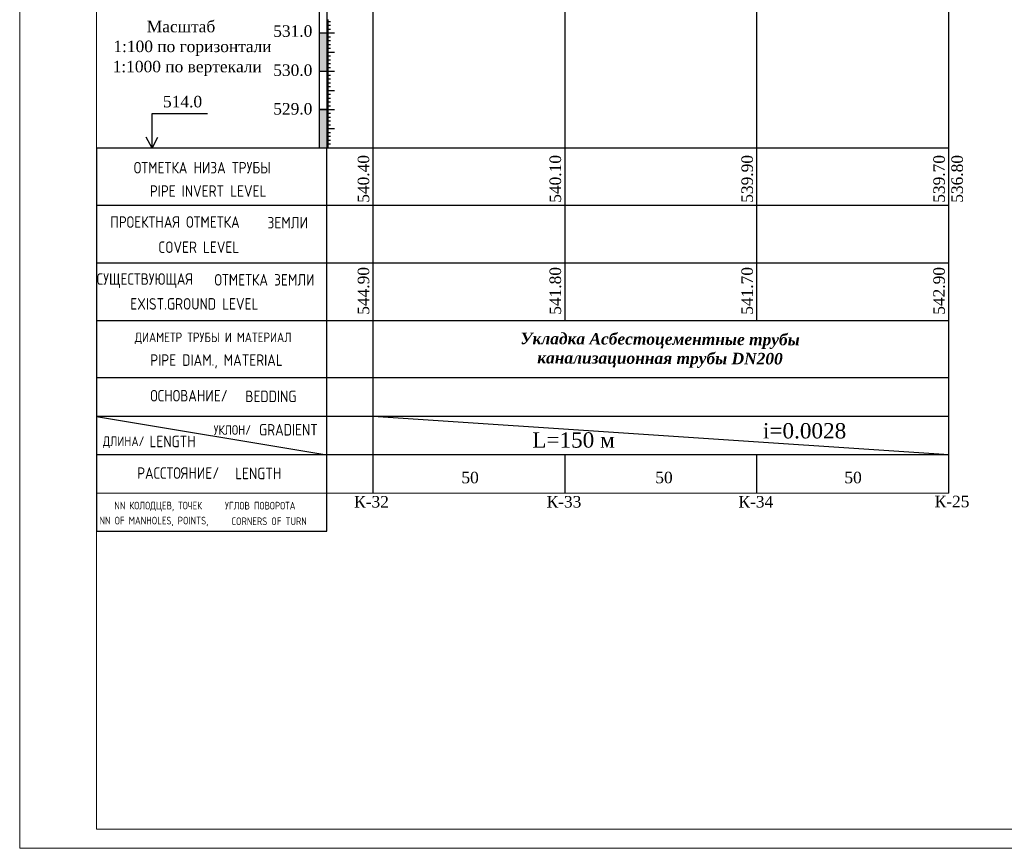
# Model space of a CAD drawing. Extents: x 0 to 362422, y 0 to 4201735.
# Tile 52 of 256: x 359887 to 360144, y 4198694 to 4198911. Entities that reach past the tile are written whole.
import ezdxf

# ---------------------------------------------------------------- set-up
doc = ezdxf.new("R2010")
doc.units = 0
doc.header["$LTSCALE"] = 0.5
doc.header["$MEASUREMENT"] = 0
doc.layers.add('(022) Возд. Линии', color=7, linetype='Continuous')
doc.layers.add('Профил', color=7, linetype='Continuous')
doc.layers.add('.', color=7, linetype='Continuous', lineweight=15)
doc.layers.add('Размеры', color=251, linetype='Continuous', lineweight=25)
doc.styles.add('_PP_TXT', font='simplex.shx', dxfattribs={"width": 0.8})
doc.styles.add('ariac', font='ARIALN.TTF')
doc.styles.add('seviyorum', font='times.ttf')
doc.styles.add('Times New Roman', font='times.ttf')
doc.styles.add('WROMLATS', font='wromlats.shx', dxfattribs={"bigfont": 'bigfont.shx'})

msp = doc.modelspace()

# ---------------------------------------------------------------- hatches: boundary and pattern name
at = {"layer": '.', "lineweight": 30}
h = msp.add_hatch(color=250, dxfattribs=at)
h.dxf.hatch_style = 1
h.set_gradient(color1=(51, 51, 51), color2=(214, 214, 214), tint=1)
h.paths.add_polyline_path([(359965.187, 4198897.103), (359967.187, 4198897.103), (359967.187, 4198907.103), (359965.187, 4198907.103)])
h = msp.add_hatch(color=250, dxfattribs=at)
h.dxf.hatch_style = 1
h.set_gradient(color1=(51, 51, 51), color2=(214, 214, 214), tint=1)
h.paths.add_polyline_path([(359965.187, 4198877.125), (359967.187, 4198877.125), (359967.187, 4198887.103), (359965.187, 4198887.103)])

# ---------------------------------------------------------------- linework, layer by layer
at = {"layer": '(022) Возд. Линии', "color": 0, "lineweight": 25, "flags": 128}
for points in [[(359965.187, 4199087.039), (359965.187, 4198877.125)], [(359967.187, 4199087.039), (359967.187, 4198877.125)]]:
    msp.add_lwpolyline(points, dxfattribs=at)
at = {"linetype": 'Continuous'}
for p, q in [((359967.187, 4198910.482), (359967.693, 4198910.482)), ((359967.187, 4198910.382), (359967.693, 4198910.382)), ((359967.187, 4198910.282), (359967.693, 4198910.282)), ((359967.187, 4198910.182), (359967.693, 4198910.182)), ((359967.187, 4198910.082), (359968.202, 4198910.082)), ((359967.187, 4198909.982), (359967.693, 4198909.982)), ((359967.187, 4198909.882), (359967.693, 4198909.882)), ((359967.187, 4198909.782), (359967.693, 4198909.782)), ((359967.187, 4198909.682), (359967.693, 4198909.682)), ((359967.187, 4198909.582), (359967.693, 4198909.582)), ((359967.187, 4198909.482), (359967.693, 4198909.482)), ((359967.187, 4198909.382), (359967.693, 4198909.382)), ((359967.187, 4198909.282), (359967.693, 4198909.282)), ((359967.187, 4198909.182), (359967.693, 4198909.182)), ((359967.187, 4198909.082), (359968.202, 4198909.082)), ((359967.187, 4198908.982), (359967.693, 4198908.982)), ((359967.187, 4198908.882), (359967.693, 4198908.882)), ((359967.187, 4198908.782), (359967.693, 4198908.782)), ((359965.187, 4198907.082), (359969.216, 4198907.082)), ((359967.187, 4198908.682), (359967.693, 4198908.682)), ((359967.187, 4198908.582), (359967.693, 4198908.582)), ((359967.187, 4198908.482), (359967.693, 4198908.482)), ((359967.187, 4198908.382), (359967.693, 4198908.382)), ((359967.187, 4198908.282), (359967.693, 4198908.282)), ((359967.187, 4198908.182), (359967.693, 4198908.182)), ((359967.187, 4198908.082), (359968.202, 4198908.082)), ((359967.187, 4198907.982), (359967.693, 4198907.982)), ((359967.187, 4198907.882), (359967.693, 4198907.882)), ((359967.187, 4198907.782), (359967.693, 4198907.782)), ((359967.187, 4198907.682), (359967.693, 4198907.682)), ((359967.187, 4198907.582), (359967.693, 4198907.582)), ((359967.187, 4198907.482), (359967.693, 4198907.482)), ((359967.187, 4198907.382), (359967.693, 4198907.382)), ((359967.187, 4198907.282), (359967.693, 4198907.282)), ((359967.187, 4198907.182), (359967.693, 4198907.182)), ((359967.187, 4198906.982), (359967.693, 4198906.982)), ((359967.187, 4198906.882), (359967.693, 4198906.882)), ((359967.187, 4198906.782), (359967.693, 4198906.782)), ((359967.187, 4198906.682), (359967.693, 4198906.682)), ((359967.187, 4198906.582), (359967.693, 4198906.582)), ((359967.187, 4198906.482), (359967.693, 4198906.482)), ((359967.187, 4198906.382), (359967.693, 4198906.382)), ((359967.187, 4198906.282), (359967.693, 4198906.282)), ((359967.187, 4198906.182), (359967.693, 4198906.182)), ((359967.187, 4198906.082), (359968.202, 4198906.082)), ((359967.187, 4198905.982), (359967.693, 4198905.982)), ((359967.187, 4198905.882), (359967.693, 4198905.882)), ((359967.187, 4198905.782), (359967.693, 4198905.782)), ((359967.187, 4198905.682), (359967.693, 4198905.682)), ((359967.187, 4198905.582), (359967.693, 4198905.582)), ((359967.187, 4198905.482), (359967.693, 4198905.482)), ((359967.187, 4198905.382), (359967.693, 4198905.382)), ((359967.187, 4198905.282), (359967.693, 4198905.282)), ((359967.187, 4198905.182), (359967.693, 4198905.182)), ((359967.187, 4198905.082), (359968.202, 4198905.082)), ((359967.187, 4198904.982), (359967.693, 4198904.982)), ((359967.187, 4198904.882), (359967.693, 4198904.882)), ((359967.187, 4198904.782), (359967.693, 4198904.782)), ((359967.187, 4198904.682), (359967.693, 4198904.682)), ((359967.187, 4198904.582), (359967.693, 4198904.582)), ((359967.187, 4198904.482), (359967.693, 4198904.482)), ((359967.187, 4198904.382), (359967.693, 4198904.382)), ((359967.187, 4198904.282), (359967.693, 4198904.282)), ((359967.187, 4198904.182), (359967.693, 4198904.182)), ((359967.187, 4198904.082), (359968.202, 4198904.082)), ((359967.187, 4198903.982), (359967.693, 4198903.982)), ((359967.187, 4198903.882), (359967.693, 4198903.882)), ((359967.187, 4198903.782), (359967.693, 4198903.782)), ((359967.187, 4198903.682), (359967.693, 4198903.682)), ((359967.187, 4198903.582), (359967.693, 4198903.582)), ((359967.187, 4198903.482), (359967.693, 4198903.482)), ((359967.187, 4198903.382), (359967.693, 4198903.382)), ((359967.187, 4198903.282), (359967.693, 4198903.282)), ((359967.187, 4198903.182), (359967.693, 4198903.182)), ((359967.187, 4198903.082), (359968.202, 4198903.082)), ((359967.187, 4198902.982), (359967.693, 4198902.982)), ((359967.187, 4198902.882), (359967.693, 4198902.882)), ((359967.187, 4198902.782), (359967.693, 4198902.782)), ((359967.187, 4198902.682), (359967.693, 4198902.682)), ((359967.187, 4198902.582), (359967.693, 4198902.582)), ((359967.187, 4198902.482), (359967.693, 4198902.482)), ((359967.187, 4198902.382), (359967.693, 4198902.382)), ((359967.187, 4198902.282), (359967.693, 4198902.282)), ((359967.187, 4198902.182), (359967.693, 4198902.182)), ((359967.187, 4198902.082), (359969.216, 4198902.082)), ((359967.187, 4198901.982), (359967.693, 4198901.982)), ((359967.187, 4198901.882), (359967.693, 4198901.882)), ((359967.187, 4198901.782), (359967.693, 4198901.782)), ((359967.187, 4198901.682), (359967.693, 4198901.682)), ((359967.187, 4198901.582), (359967.693, 4198901.582)), ((359967.187, 4198901.482), (359967.693, 4198901.482)), ((359967.187, 4198901.382), (359967.693, 4198901.382)), ((359967.187, 4198901.282), (359967.693, 4198901.282)), ((359967.187, 4198901.182), (359967.693, 4198901.182)), ((359967.187, 4198901.082), (359968.202, 4198901.082)), ((359967.187, 4198900.982), (359967.693, 4198900.982)), ((359967.187, 4198900.882), (359967.693, 4198900.882)), ((359967.187, 4198900.782), (359967.693, 4198900.782)), ((359967.187, 4198900.682), (359967.693, 4198900.682)), ((359967.187, 4198900.582), (359967.693, 4198900.582)), ((359967.187, 4198900.482), (359967.693, 4198900.482)), ((359967.187, 4198900.382), (359967.693, 4198900.382)), ((359967.187, 4198900.282), (359967.693, 4198900.282)), ((359967.187, 4198900.182), (359967.693, 4198900.182)), ((359967.187, 4198900.082), (359968.202, 4198900.082)), ((359967.187, 4198899.982), (359967.693, 4198899.982)), ((359967.187, 4198899.882), (359967.693, 4198899.882)), ((359967.187, 4198899.782), (359967.693, 4198899.782)), ((359967.187, 4198899.682), (359967.693, 4198899.682)), ((359967.187, 4198899.582), (359967.693, 4198899.582)), ((359967.187, 4198899.482), (359967.693, 4198899.482)), ((359967.187, 4198899.382), (359967.693, 4198899.382)), ((359967.187, 4198899.282), (359967.693, 4198899.282)), ((359967.187, 4198899.182), (359967.693, 4198899.182)), ((359967.187, 4198899.082), (359968.202, 4198899.082)), ((359967.187, 4198898.982), (359967.693, 4198898.982)), ((359967.187, 4198898.882), (359967.693, 4198898.882)), ((359967.187, 4198898.782), (359967.693, 4198898.782)), ((359967.187, 4198898.682), (359967.693, 4198898.682)), ((359967.187, 4198898.582), (359967.693, 4198898.582)), ((359967.187, 4198898.482), (359967.693, 4198898.482)), ((359965.187, 4198897.103), (359969.216, 4198897.103)), ((359965.187, 4198897.082), (359969.216, 4198897.082)), ((359967.187, 4198898.382), (359967.693, 4198898.382)), ((359967.187, 4198898.282), (359967.693, 4198898.282)), ((359967.187, 4198898.182), (359967.693, 4198898.182)), ((359967.187, 4198898.082), (359968.202, 4198898.082)), ((359967.187, 4198897.982), (359967.693, 4198897.982)), ((359967.187, 4198897.882), (359967.693, 4198897.882)), ((359967.187, 4198897.782), (359967.693, 4198897.782)), ((359967.187, 4198897.682), (359967.693, 4198897.682)), ((359967.187, 4198897.582), (359967.693, 4198897.582)), ((359967.187, 4198897.482), (359967.693, 4198897.482)), ((359967.187, 4198897.382), (359967.693, 4198897.382)), ((359967.187, 4198897.282), (359967.693, 4198897.282)), ((359967.187, 4198897.182), (359967.693, 4198897.182)), ((359967.187, 4198897.003), (359967.693, 4198897.003)), ((359967.187, 4198896.903), (359967.693, 4198896.903)), ((359967.187, 4198896.803), (359967.693, 4198896.803)), ((359967.187, 4198896.703), (359967.693, 4198896.703)), ((359967.187, 4198896.603), (359967.693, 4198896.603)), ((359967.187, 4198896.503), (359967.693, 4198896.503)), ((359967.187, 4198896.403), (359967.693, 4198896.403)), ((359967.187, 4198896.303), (359967.693, 4198896.303)), ((359967.187, 4198896.203), (359967.693, 4198896.203)), ((359967.187, 4198896.103), (359968.202, 4198896.103)), ((359967.187, 4198896.003), (359967.693, 4198896.003)), ((359967.187, 4198895.903), (359967.693, 4198895.903)), ((359967.187, 4198895.803), (359967.693, 4198895.803)), ((359967.187, 4198895.703), (359967.693, 4198895.703)), ((359967.187, 4198895.603), (359967.693, 4198895.603)), ((359967.187, 4198895.503), (359967.693, 4198895.503)), ((359967.187, 4198895.403), (359967.693, 4198895.403)), ((359967.187, 4198895.303), (359967.693, 4198895.303)), ((359967.187, 4198895.203), (359967.693, 4198895.203)), ((359967.187, 4198895.103), (359968.202, 4198895.103)), ((359967.187, 4198895.003), (359967.693, 4198895.003)), ((359967.187, 4198894.903), (359967.693, 4198894.903)), ((359967.187, 4198894.803), (359967.693, 4198894.803)), ((359967.187, 4198894.703), (359967.693, 4198894.703)), ((359967.187, 4198894.603), (359967.693, 4198894.603)), ((359967.187, 4198894.503), (359967.693, 4198894.503)), ((359967.187, 4198894.403), (359967.693, 4198894.403)), ((359967.187, 4198894.303), (359967.693, 4198894.303)), ((359967.187, 4198894.203), (359967.693, 4198894.203)), ((359967.187, 4198894.103), (359968.202, 4198894.103)), ((359967.187, 4198894.003), (359967.693, 4198894.003)), ((359967.187, 4198893.903), (359967.693, 4198893.903)), ((359967.187, 4198893.803), (359967.693, 4198893.803)), ((359967.187, 4198893.703), (359967.693, 4198893.703)), ((359967.187, 4198893.603), (359967.693, 4198893.603)), ((359967.187, 4198893.503), (359967.693, 4198893.503)), ((359967.187, 4198893.403), (359967.693, 4198893.403)), ((359967.187, 4198893.303), (359967.693, 4198893.303)), ((359967.187, 4198893.203), (359967.693, 4198893.203)), ((359967.187, 4198893.103), (359968.202, 4198893.103)), ((359967.187, 4198893.003), (359967.693, 4198893.003)), ((359967.187, 4198892.903), (359967.693, 4198892.903)), ((359967.187, 4198892.803), (359967.693, 4198892.803)), ((359967.187, 4198892.703), (359967.693, 4198892.703)), ((359967.187, 4198892.603), (359967.693, 4198892.603)), ((359967.187, 4198892.503), (359967.693, 4198892.503)), ((359967.187, 4198892.403), (359967.693, 4198892.403)), ((359967.187, 4198892.303), (359967.693, 4198892.303)), ((359967.187, 4198892.203), (359967.693, 4198892.203)), ((359967.187, 4198892.103), (359969.216, 4198892.103)), ((359967.187, 4198892.003), (359967.693, 4198892.003)), ((359967.187, 4198891.903), (359967.693, 4198891.903)), ((359967.187, 4198891.803), (359967.693, 4198891.803)), ((359967.187, 4198891.703), (359967.693, 4198891.703))]:
    msp.add_line(p, q, dxfattribs=at)
at = {"color": 0, "linetype": 'Continuous'}
for p, q in [((359967.187, 4198891.603), (359967.693, 4198891.603)), ((359967.187, 4198891.503), (359967.693, 4198891.503)), ((359967.187, 4198891.403), (359967.693, 4198891.403)), ((359967.187, 4198891.303), (359967.693, 4198891.303)), ((359967.187, 4198891.203), (359967.693, 4198891.203)), ((359967.187, 4198891.103), (359968.202, 4198891.103)), ((359967.187, 4198891.003), (359967.693, 4198891.003)), ((359967.187, 4198890.903), (359967.693, 4198890.903)), ((359967.187, 4198890.803), (359967.693, 4198890.803)), ((359967.187, 4198890.703), (359967.693, 4198890.703)), ((359967.187, 4198890.603), (359967.693, 4198890.603)), ((359967.187, 4198890.503), (359967.693, 4198890.503)), ((359967.187, 4198890.403), (359967.693, 4198890.403)), ((359967.187, 4198890.303), (359967.693, 4198890.303)), ((359967.187, 4198890.203), (359967.693, 4198890.203)), ((359967.187, 4198890.103), (359968.202, 4198890.103)), ((359967.187, 4198890.003), (359967.693, 4198890.003)), ((359967.187, 4198889.903), (359967.693, 4198889.903)), ((359967.187, 4198889.803), (359967.693, 4198889.803)), ((359967.187, 4198889.703), (359967.693, 4198889.703)), ((359967.187, 4198889.603), (359967.693, 4198889.603)), ((359967.187, 4198889.503), (359967.693, 4198889.503)), ((359967.187, 4198889.403), (359967.693, 4198889.403)), ((359967.187, 4198889.303), (359967.693, 4198889.303)), ((359967.187, 4198889.203), (359967.693, 4198889.203)), ((359967.187, 4198889.103), (359968.202, 4198889.103)), ((359967.187, 4198889.003), (359967.693, 4198889.003)), ((359967.187, 4198888.903), (359967.693, 4198888.903)), ((359967.187, 4198888.803), (359967.693, 4198888.803)), ((359967.187, 4198888.703), (359967.693, 4198888.703)), ((359967.187, 4198888.603), (359967.693, 4198888.603)), ((359967.187, 4198888.503), (359967.693, 4198888.503)), ((359967.187, 4198888.403), (359967.693, 4198888.403)), ((359967.187, 4198888.303), (359967.693, 4198888.303)), ((359967.187, 4198888.203), (359967.693, 4198888.203)), ((359965.187, 4198887.103), (359969.216, 4198887.103)), ((359967.187, 4198888.103), (359968.202, 4198888.103)), ((359967.187, 4198888.003), (359967.693, 4198888.003)), ((359967.187, 4198887.903), (359967.693, 4198887.903)), ((359967.187, 4198887.803), (359967.693, 4198887.803)), ((359967.187, 4198887.703), (359967.693, 4198887.703)), ((359967.187, 4198887.603), (359967.693, 4198887.603)), ((359967.187, 4198887.503), (359967.693, 4198887.503)), ((359967.187, 4198887.403), (359967.693, 4198887.403)), ((359967.187, 4198887.303), (359967.693, 4198887.303)), ((359967.187, 4198887.203), (359967.693, 4198887.203)), ((359967.187, 4198887.025), (359967.693, 4198887.025)), ((359967.187, 4198886.925), (359967.693, 4198886.925)), ((359967.187, 4198886.825), (359967.693, 4198886.825)), ((359967.187, 4198886.725), (359967.693, 4198886.725)), ((359967.187, 4198886.625), (359967.693, 4198886.625)), ((359967.187, 4198886.525), (359967.693, 4198886.525)), ((359967.187, 4198886.425), (359967.693, 4198886.425)), ((359967.187, 4198886.325), (359967.693, 4198886.325)), ((359967.187, 4198886.225), (359967.693, 4198886.225)), ((359967.187, 4198886.125), (359968.202, 4198886.125)), ((359967.187, 4198886.025), (359967.693, 4198886.025)), ((359967.187, 4198885.925), (359967.693, 4198885.925)), ((359967.187, 4198885.825), (359967.693, 4198885.825)), ((359967.187, 4198885.725), (359967.693, 4198885.725)), ((359967.187, 4198885.625), (359967.693, 4198885.625)), ((359967.187, 4198885.525), (359967.693, 4198885.525)), ((359967.187, 4198885.425), (359967.693, 4198885.425)), ((359967.187, 4198885.325), (359967.693, 4198885.325)), ((359967.187, 4198885.225), (359967.693, 4198885.225)), ((359967.187, 4198885.125), (359968.202, 4198885.125)), ((359967.187, 4198885.025), (359967.693, 4198885.025)), ((359967.187, 4198884.925), (359967.693, 4198884.925)), ((359967.187, 4198884.825), (359967.693, 4198884.825)), ((359967.187, 4198884.725), (359967.693, 4198884.725)), ((359967.187, 4198884.625), (359967.693, 4198884.625)), ((359967.187, 4198884.525), (359967.693, 4198884.525)), ((359967.187, 4198884.425), (359967.693, 4198884.425)), ((359967.187, 4198884.325), (359967.693, 4198884.325)), ((359967.187, 4198884.225), (359967.693, 4198884.225)), ((359967.187, 4198884.125), (359968.202, 4198884.125)), ((359967.187, 4198884.025), (359967.693, 4198884.025)), ((359967.187, 4198883.925), (359967.693, 4198883.925)), ((359967.187, 4198883.825), (359967.693, 4198883.825)), ((359967.187, 4198883.725), (359967.693, 4198883.725)), ((359967.187, 4198883.625), (359967.693, 4198883.625)), ((359967.187, 4198883.525), (359967.693, 4198883.525)), ((359967.187, 4198883.425), (359967.693, 4198883.425)), ((359967.187, 4198883.325), (359967.693, 4198883.325)), ((359967.187, 4198883.225), (359967.693, 4198883.225)), ((359967.187, 4198883.125), (359968.202, 4198883.125)), ((359967.187, 4198883.025), (359967.693, 4198883.025)), ((359967.187, 4198882.925), (359967.693, 4198882.925)), ((359967.187, 4198882.825), (359967.693, 4198882.825)), ((359967.187, 4198882.725), (359967.693, 4198882.725)), ((359967.187, 4198882.625), (359967.693, 4198882.625)), ((359967.187, 4198882.525), (359967.693, 4198882.525)), ((359967.187, 4198882.425), (359967.693, 4198882.425)), ((359967.187, 4198882.325), (359967.693, 4198882.325)), ((359967.187, 4198882.225), (359967.693, 4198882.225)), ((359967.187, 4198882.125), (359969.216, 4198882.125)), ((359967.187, 4198882.025), (359967.693, 4198882.025)), ((359967.187, 4198881.925), (359967.693, 4198881.925)), ((359967.187, 4198881.825), (359967.693, 4198881.825)), ((359967.187, 4198881.725), (359967.693, 4198881.725)), ((359967.187, 4198881.625), (359967.693, 4198881.625)), ((359967.187, 4198881.525), (359967.693, 4198881.525)), ((359967.187, 4198881.425), (359967.693, 4198881.425)), ((359967.187, 4198881.325), (359967.693, 4198881.325)), ((359967.187, 4198881.225), (359967.693, 4198881.225)), ((359967.187, 4198881.125), (359968.202, 4198881.125)), ((359967.187, 4198881.025), (359967.693, 4198881.025)), ((359967.187, 4198880.925), (359967.693, 4198880.925)), ((359967.187, 4198880.825), (359967.693, 4198880.825)), ((359967.187, 4198880.725), (359967.693, 4198880.725)), ((359967.187, 4198880.625), (359967.693, 4198880.625)), ((359967.187, 4198880.525), (359967.693, 4198880.525)), ((359967.187, 4198880.425), (359967.693, 4198880.425)), ((359967.187, 4198880.325), (359967.693, 4198880.325)), ((359967.187, 4198880.225), (359967.693, 4198880.225)), ((359967.187, 4198880.125), (359968.202, 4198880.125)), ((359967.187, 4198880.025), (359967.693, 4198880.025)), ((359967.187, 4198879.925), (359967.693, 4198879.925)), ((359967.187, 4198879.825), (359967.693, 4198879.825)), ((359967.187, 4198879.725), (359967.693, 4198879.725)), ((359967.187, 4198879.625), (359967.693, 4198879.625)), ((359967.187, 4198879.525), (359967.693, 4198879.525)), ((359967.187, 4198879.425), (359967.693, 4198879.425)), ((359967.187, 4198879.325), (359967.693, 4198879.325)), ((359967.187, 4198879.225), (359967.693, 4198879.225)), ((359967.187, 4198879.125), (359968.202, 4198879.125)), ((359967.187, 4198879.025), (359967.693, 4198879.025)), ((359967.187, 4198878.925), (359967.693, 4198878.925)), ((359967.187, 4198878.825), (359967.693, 4198878.825)), ((359967.187, 4198878.725), (359967.693, 4198878.725)), ((359967.187, 4198878.625), (359967.693, 4198878.625)), ((359967.187, 4198878.525), (359967.693, 4198878.525)), ((359967.187, 4198878.425), (359967.693, 4198878.425)), ((359967.187, 4198878.325), (359967.693, 4198878.325)), ((359967.187, 4198878.225), (359967.693, 4198878.225)), ((359967.187, 4198878.125), (359968.202, 4198878.125)), ((359967.187, 4198878.025), (359967.693, 4198878.025)), ((359967.187, 4198877.925), (359967.693, 4198877.925)), ((359965.187, 4198877.125, -281.08), (359969.216, 4198877.125)), ((359967.187, 4198877.825), (359967.693, 4198877.825)), ((359967.187, 4198877.725), (359967.693, 4198877.725)), ((359967.187, 4198877.625), (359967.693, 4198877.625)), ((359967.187, 4198877.525), (359967.693, 4198877.525)), ((359967.187, 4198877.425), (359967.693, 4198877.425)), ((359967.187, 4198877.325), (359967.693, 4198877.325)), ((359967.187, 4198877.225), (359967.693, 4198877.225))]:
    msp.add_line(p, q, dxfattribs=at)
at = {"color": 0}
for p, q in [((359921.667, 4198877.067), (359921.667, 4198886.075)), ((359921.667, 4198886.075), (359936.158, 4198886.075)), ((359921.667, 4198877.067), (359920.184, 4198879.903)), ((359921.667, 4198877.067), (359923.15, 4198879.903)), ((359907.187, 4198877.125), (359967.187, 4198877.125)), ((359907.187, 4198877.125), (359907.187, 4198777.125)), ((359967.187, 4198877.125, 267.491), (360129.296, 4198877.125, 267.491)), ((359967.187, 4198777.125), (359967.187, 4198877.125)), ((359907.187, 4198862.125), (359967.187, 4198862.125)), ((359967.187, 4198862.125, 267.491), (360129.327, 4198862.125, 267.491)), ((359907.187, 4198847.125), (359967.187, 4198847.125)), ((359967.187, 4198847.125, 267.491), (360129.296, 4198847.125, 267.491)), ((359907.187, 4198832.125), (359967.187, 4198832.125)), ((359967.187, 4198832.125, 267.491), (360129.296, 4198832.125, 267.491)), ((359967.187, 4198817.125), (359907.187, 4198817.125)), ((360129.296, 4198817.125, 267.491), (359967.187, 4198817.125, 267.491)), ((359907.187, 4198807.125), (359967.187, 4198807.125)), ((359907.187, 4198807.067), (359967.187, 4198797.067)), ((359967.187, 4198807.125, 267.491), (360129.296, 4198807.125, 267.491)), ((359979.296, 4198807.125, 267.491), (360129.296, 4198797.125)), ((359907.187, 4198797.125), (359967.187, 4198797.125)), ((359967.187, 4198797.125, 267.491), (360129.296, 4198797.125, 267.491))]:
    msp.add_line(p, q, dxfattribs=at)
at = {"linetype": 'ByBlock', "lineweight": 13, "ltscale": 0.6}
for p, q in [((359967.187, 4198787.089), (359907.187, 4198787.089)), ((360129.296, 4198787.089, 267.491), (359967.187, 4198787.089, 267.491))]:
    msp.add_line(p, q, dxfattribs=at)
at = {"elevation": 802.472}
for points in [[(359979.296, 4198787.089), (359979.296, 4199074.22)], [(360029.296, 4198832.125), (360029.296, 4199072.936)], [(360079.296, 4198832.125), (360079.296, 4199073.017)], [(360029.296, 4198787.089), (360029.296, 4198797.125)], [(360079.296, 4198787.089), (360079.296, 4198797.125)]]:
    msp.add_lwpolyline(points, dxfattribs=at)
for points in [[(360129.296, 4198797.125), (360129.296, 4199073.017)], [(360129.296, 4198787.089), (360129.296, 4198797.125)]]:
    msp.add_lwpolyline(points)
at = {"layer": 'Defpoints', "color": 0, "lineweight": 13}
for p, q in [((359887.187, 4198694.443), (359887.187, 4199114.443)), ((359907.187, 4198699.443), (359907.187, 4199109.443)), ((359907.187, 4198699.443), (360257.916, 4198699.443)), ((359887.187, 4198694.443), (360400.355, 4198694.443))]:
    msp.add_line(p, q, dxfattribs=at)
at = {"layer": 'Размеры', "color": 0}
for p, q in [((359965.187, 4198907.082), (359967.187, 4198907.082)), ((359965.187, 4198897.103), (359967.187, 4198897.103)), ((359965.187, 4198897.103), (359967.187, 4198897.103)), ((359965.187, 4198897.082), (359967.187, 4198897.082)), ((359965.187, 4198887.082), (359967.187, 4198887.082)), ((359967.187, 4198887.082, -281.08), (359965.187, 4198887.082, -281.08)), ((359965.187, 4198887.082, -281.08), (359965.187, 4198877.125, -281.08))]:
    msp.add_line(p, q, dxfattribs=at)
at = {"layer": 'Размеры'}
msp.add_lwpolyline([(359907.187, 4198777.125), (359967.187, 4198777.125)], dxfattribs=at)

# ---------------------------------------------------------------- texts
at = {"color": 0, "style": '_PP_TXT', "width": 0.8}
for s, height, p in [('ОТМЕТКА НИЗА ТРУБЫ', 3, (359916.926, 4198870.444)), ('PIPE INVERT LEVEL', 3, (359921.105, 4198864.35)), ('ПРОЕКТНАЯ ОТМЕТКА', 3, (359910.788, 4198856.267)), ('ЗЕМЛИ', 3, (359951.792, 4198856.099)), ('COVER LEVEL', 3, (359923.312, 4198849.703)), ('СУЩЕСТВУЮЩАЯ', 3, (359907.261, 4198841.398)), ('ОТМЕТКА ЗЕМЛИ', 3, (359937.941, 4198841.195)), ('EXIST.GROUND LEVEL', 3, (359916.021, 4198834.926)), ('ДИАМЕТР ТРУБЫ И МАТЕРИАЛ', 2.5, (359917.187, 4198826.446)), ('PIPE DIAM., MATERIAL', 3, (359921.224, 4198820.266)), ('ОСНОВАНИЕ/', 3, (359921.217, 4198810.974)), ('BEDDING', 3, (359945.987, 4198810.8)), ('УКЛОН/', 2.5, (359937.727, 4198802.281)), ('GRADIENT', 3, (359949.554, 4198802.093)), ('ДЛИНА/', 2.5, (359908.863, 4198799.349)), ('LENGTH', 3, (359921.013, 4198799.033)), ('РАССТОЯНИЕ/', 3, (359917.791, 4198790.797)), ('LENGTH', 3, (359943.337, 4198790.698)), ('NN КОЛОДЦЕВ, ТОЧЕК', 2, (359911.849, 4198782.824)), ('УГЛОВ ПОВОРОТА', 2, (359940.677, 4198782.8)), ('NN OF MANHOLES, POINTS,', 2, (359907.981, 4198778.913)), ('CORNERS OF TURN', 2, (359942.367, 4198778.74))]:
    msp.add_text(s, height=height, dxfattribs=at).set_placement(p)
at = {"color": 5, "char_height": 3, "attachment_point": 1, "style": 'ariac'}
for s, insert in [('{\\fTimes New Roman|b0|i0|c204|p18;\\C0;53\\fTimes New Roman|b0|i0|c0|p18;1\\fTimes New Roman|b0|i0|c204|p18;.0}', (359953.258, 4198909.073)), ('{\\fTimes New Roman|b0|i0|c204|p18;\\C0;53\\fTimes New Roman|b0|i0|c0|p18;0\\fTimes New Roman|b0|i0|c204|p18;.0}', (359953.258, 4198898.873)), ('{\\fTimes New Roman|b0|i0|c204|p18;\\C0;51\\fTimes New Roman|b0|i0|c0|p18;4\\fTimes New Roman|b0|i0|c204|p18;.0}', (359924.532, 4198890.674)), ('{\\fTimes New Roman|b0|i0|c204|p18;\\C0;5\\fTimes New Roman|b0|i0|c0|p18;29\\fTimes New Roman|b0|i0|c204|p18;.0}', (359953.258, 4198888.794))]:
    msp.add_mtext_dynamic_manual_height_columns(s, width=16.55794, gutter_width=15, heights=[0], dxfattribs=dict(at, insert=insert))
at = {"color": 0, "linetype": 'ByBlock', "lineweight": 30, "char_height": 3, "attachment_point": 2, "rotation": 90, "style": 'Times New Roman'}
for s, insert, width in [('\\pxi0.35912;540.40', (359975.266, 4198868.48, 1069.962), 11.95646), ('\\pxi0.35912;540.10', (360025.266, 4198868.48, 1069.962), 11.22814), ('\\pxi0.35912;539.90', (360075.266, 4198868.48, 1069.962), 11.95646), ('\\pxi0.35912;539.70', (360125.266, 4198868.48, 267.491), 11.95646), ('\\pxi0.35912;536.80', (360129.982, 4198868.48, 267.491), 11.95646), ('544.90', (359975.266, 4198839.808, 802.472), 11.95646), ('541.80', (360025.266, 4198839.808, 802.472), 11.95646), ('541.70', (360075.266, 4198839.808, 802.472), 11.95646), ('542.90', (360125.266, 4198839.808), 11.95646)]:
    msp.add_mtext(s, dxfattribs=dict(at, insert=insert, width=width))
at = {"ltscale": 0.5, "insert": (360054.074, 4198828.76, -267.491), "char_height": 3, "width": 76.86193, "attachment_point": 2, "rotation": 359.7504}
msp.add_mtext('{\\fTimes New Roman|b1|i1|c204|p18;Укладка Асбестоцементные трубы канализационная трубы DN\\fTimes New Roman|b1|i1|c0|p18;200\\fTimes New Roman|b1|i1|c204|p18;  }', dxfattribs=at)
at = {"color": 0, "linetype": 'ByBlock', "lineweight": 30, "attachment_point": 2, "style": 'seviyorum'}
for s, insert, char_height, width in [('\\pxi0.35912;i=0.0028', (360091.014, 4198805.326, 534.981), 4, 22.93847), ('\\pxi0.35912;L=150 м', (360030.782, 4198802.929, 267.491), 4, 54.69443), ('\\pxi0.35912;50', (360004.024, 4198792.643, 534.981), 3, 22.93847), ('\\pxi0.35912;50', (360054.552, 4198792.643, 534.981), 3, 22.93847), ('\\pxi0.35912;50', (360103.827, 4198792.643, 534.981), 3, 22.93847), ('\\pxi0.35912;К-32', (359978.334, 4198786.319, 534.981), 3, 22.93847), ('\\pxi0.35912;К-33', (360028.48, 4198786.319, 534.981), 3, 22.93847), ('\\pxi0.35912;К-34', (360078.48, 4198786.319, 534.981), 3, 22.93847), ('\\pxi0.35912;К-25', (360129.615, 4198786.385, -267.491), 3, 22.93847)]:
    msp.add_mtext(s, dxfattribs=dict(at, insert=insert, char_height=char_height, width=width))
at = {"layer": 'Профил', "lineweight": 30, "ltscale": 0.13, "char_height": 3, "width": 70.69722, "attachment_point": 2, "style": 'WROMLATS'}
for s, insert in [('{\\fTimes New Roman|b0|i0|c204|p18;\\C0;Масштаб }', (359929.228, 4198910.243, -153.845)), ('{\\Fwromlats,bigfont|c204; \\fTimes New Roman|b0|i0|c204|p18;1:100\\Fwromlats,bigfont|c204; \\fTimes New Roman|b0|i0|c204|p18;по\\Fwromlats,bigfont|c204; \\fTimes New Roman|b0|i0|c204|p18;горизонтали\\Fwromlats,bigfont|c204;  }', (359931.653, 4198905.077, 735.974)), ('{\\fTimes New Roman|b0|i0|c204|p18; 1:1000 по вертекали }', (359930.27, 4198899.818, 735.974))]:
    msp.add_mtext(s, dxfattribs=dict(at, insert=insert))

doc.saveas('drawing.dxf')
